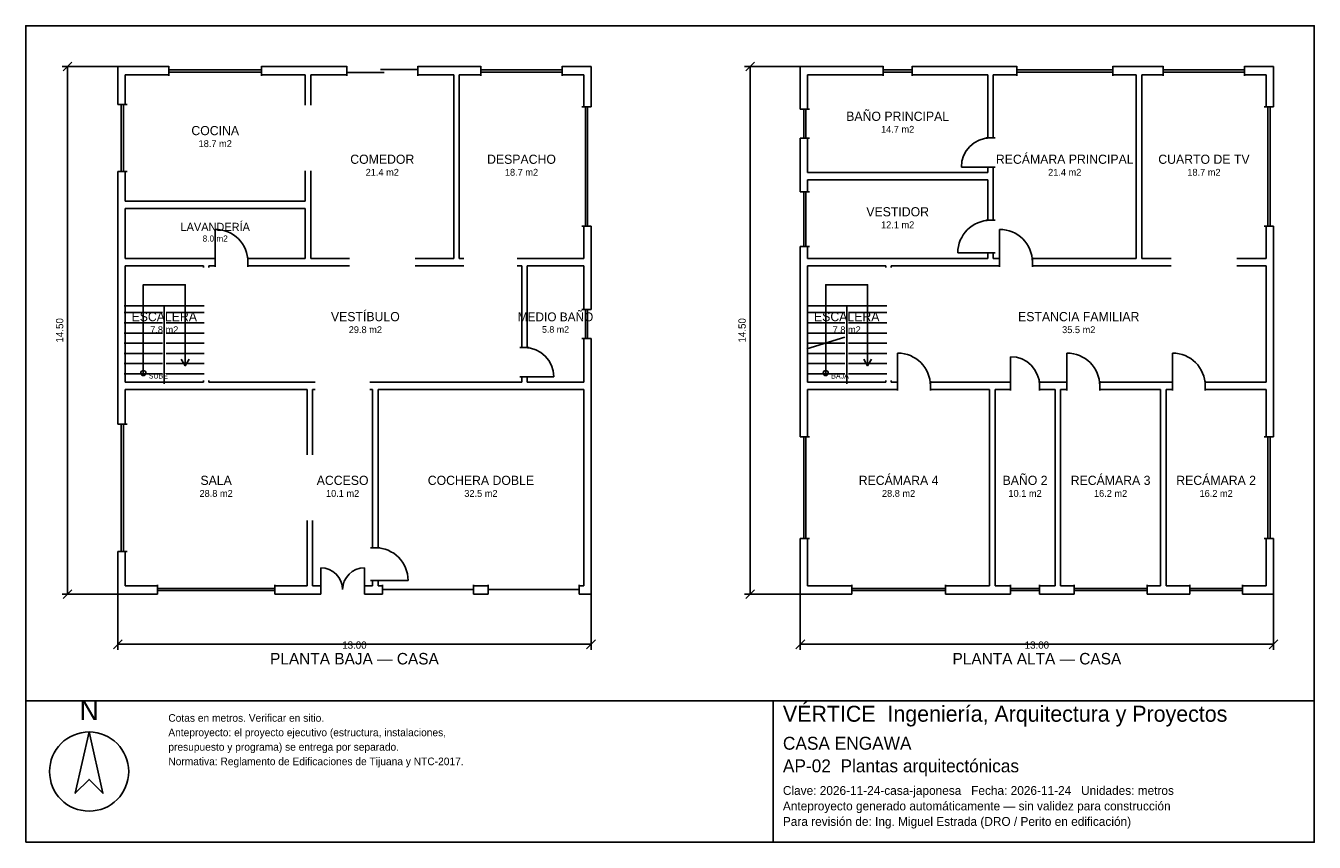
# Model space of a CAD drawing. Header units: metres. Extents: x -2.7 to 32.7, y -6.9 to 15.5.
import ezdxf
from ezdxf.enums import TextEntityAlignment as Align

# ---------------------------------------------------------------- set-up
doc = ezdxf.new("R2010")
doc.units = ezdxf.units.M
doc.header["$LTSCALE"] = 0.5
for name, color, linetype in [('A-AREA', 252, 'CONTINUOUS'), ('A-ESCALERA', 6, 'CONTINUOUS'), ('A-MUROS', 7, 'CONTINUOUS'), ('A-PUERTAS', 2, 'CONTINUOUS'), ('A-TEXTO', 3, 'CONTINUOUS'), ('A-VANOS', 4, 'CONTINUOUS'), ('COTAS', 8, 'CONTINUOUS'), ('LAMINA', 9, 'CONTINUOUS'), ('T-TITULO', 3, 'CONTINUOUS')]:
    doc.layers.add(name, color=color, linetype=linetype)
doc.styles.get("Standard").update_dxf_attribs({"font": 'txt', "width": 0.9})

msp = doc.modelspace()

# ---------------------------------------------------------------- linework, layer by layer
at = {"layer": 'A-ESCALERA'}
for p, q in [((0.05, 7.8), (2.25, 7.8)), ((1.15, 5.65), (1.15, 7.8)), ((18.8, 7.8), (21, 7.8)), ((19.9, 5.65), (19.9, 7.8)), ((0.05, 7.61), (1.1, 7.61)), ((1.2, 7.61), (2.25, 7.61)), ((18.8, 7.61), (19.85, 7.61)), ((19.95, 7.61), (21, 7.61)), ((0.05, 7.33), (1.1, 7.33)), ((1.2, 7.33), (2.25, 7.33)), ((18.8, 7.33), (19.85, 7.33)), ((19.95, 7.33), (21, 7.33)), ((0.05, 7.05), (1.1, 7.05)), ((0.05, 6.77), (1.1, 6.77)), ((1.2, 7.05), (2.25, 7.05)), ((1.2, 6.77), (2.25, 6.77)), ((18.8, 7.05), (19.85, 7.05)), ((18.8, 6.6175), (19.85, 6.94)), ((18.8, 6.77), (19.85, 6.77)), ((19.95, 7.05), (21, 7.05)), ((19.95, 6.77), (21, 6.77)), ((0.05, 6.49), (1.1, 6.49)), ((1.2, 6.49), (2.25, 6.49)), ((18.8, 6.49), (19.85, 6.49)), ((19.95, 6.49), (21, 6.49)), ((0.05, 6.21), (1.1, 6.21)), ((1.2, 6.21), (2.25, 6.21)), ((18.8, 6.21), (19.85, 6.21)), ((19.95, 6.21), (21, 6.21)), ((0.05, 5.93), (1.1, 5.93)), ((1.2, 5.93), (2.25, 5.93)), ((18.8, 5.93), (19.85, 5.93)), ((19.95, 5.93), (21, 5.93))]:
    msp.add_line(p, q, dxfattribs=at)
for points in [[(0.575, 5.95), (0.575, 8.375), (1.725, 8.375), (1.725, 6.15)], [(19.325, 5.95), (19.325, 8.375), (20.475, 8.375), (20.475, 6.15)], [(1.617, 6.33), (1.725, 6.15), (1.833, 6.33)], [(20.367, 6.33), (20.475, 6.15), (20.583, 6.33)]]:
    msp.add_lwpolyline(points, dxfattribs=at)
for centre in [(0.575, 5.95), (19.325, 5.95)]:
    msp.add_circle(centre, 0.07, dxfattribs=at)
at = {"layer": 'A-MUROS'}
for p, q in [((-0.125, 14.375), (1.275, 14.375)), ((-0.125, 13.331), (-0.125, 14.375)), ((1.275, 14.12), (1.275, 14.38)), ((3.825, 14.12), (3.825, 14.38)), ((3.825, 14.375), (6.165, 14.375)), ((6.165, 14.12), (6.165, 14.38)), ((8.115, 14.12), (8.115, 14.38)), ((8.115, 14.375), (9.849, 14.375)), ((9.849, 14.12), (9.849, 14.38)), ((12.081, 14.12), (12.081, 14.38)), ((12.081, 14.375), (12.875, 14.375)), ((12.875, 13.266), (12.875, 14.375)), ((18.625, 14.375), (20.9, 14.375)), ((18.625, 13.206), (18.625, 14.375)), ((20.9, 14.12), (20.9, 14.38)), ((21.7, 14.12), (21.7, 14.38)), ((21.7, 14.375), (24.572, 14.375)), ((24.572, 14.12), (24.572, 14.38)), ((27.208, 14.12), (27.208, 14.38)), ((27.208, 14.375), (28.599, 14.375)), ((28.599, 14.12), (28.599, 14.38)), ((30.831, 14.12), (30.831, 14.38)), ((30.831, 14.375), (31.625, 14.375)), ((31.625, 13.266), (31.625, 14.375)), ((0.075, 14.15), (1.275, 14.15)), ((0.075, 13.331), (0.075, 14.15)), ((3.825, 14.15), (5.025, 14.15)), ((5.025, 13.312), (5.025, 14.15)), ((5.175, 14.15), (6.165, 14.15)), ((5.175, 13.312), (5.175, 14.15)), ((8.115, 14.15), (9.105, 14.15)), ((9.105, 9.1), (9.105, 14.15)), ((9.255, 14.15), (9.849, 14.15)), ((9.255, 9.1), (9.255, 14.15)), ((12.081, 14.15), (12.675, 14.15)), ((12.675, 13.266), (12.675, 14.15)), ((18.825, 14.15), (20.9, 14.15)), ((18.825, 13.206), (18.825, 14.15)), ((21.7, 14.15), (23.775, 14.15)), ((23.775, 12.412), (23.775, 14.15)), ((23.925, 14.15), (24.572, 14.15)), ((23.925, 12.412), (23.925, 14.15)), ((27.208, 14.15), (27.855, 14.15)), ((27.855, 9.1), (27.855, 14.15)), ((28.005, 14.15), (28.599, 14.15)), ((28.005, 9.1), (28.005, 14.15)), ((30.831, 14.15), (31.425, 14.15)), ((31.425, 13.266), (31.425, 14.15)), ((-0.13, 13.331), (0.13, 13.331)), ((12.62, 13.266), (12.88, 13.266)), ((18.62, 13.206), (18.88, 13.206)), ((31.37, 13.266), (31.63, 13.266)), ((18.62, 12.406), (18.88, 12.406)), ((18.625, 10.934), (18.625, 12.406)), ((18.825, 11.462), (18.825, 12.406)), ((23.72, 12.412), (23.98, 12.412)), ((-0.13, 11.494), (0.13, 11.494)), ((-0.125, 4.55), (-0.125, 11.494)), ((0.075, 10.675), (0.075, 11.494)), ((5.025, 10.675), (5.025, 11.512)), ((5.175, 9.1), (5.175, 11.512)), ((18.825, 11.462), (23.775, 11.462)), ((23.72, 11.612), (23.98, 11.612)), ((23.775, 11.462), (23.775, 11.612)), ((23.925, 10.15), (23.925, 11.612)), ((18.825, 11.263), (23.775, 11.263)), ((18.825, 10.934), (18.825, 11.263)), ((23.775, 10.15), (23.775, 11.263)), ((0.075, 10.675), (5.025, 10.675)), ((18.62, 10.934), (18.88, 10.934)), ((0.075, 10.475), (5.025, 10.475)), ((0.075, 9.1), (0.075, 10.475)), ((5.025, 9.1), (5.025, 10.475)), ((12.62, 9.984), (12.88, 9.984)), ((12.675, 9.1), (12.675, 9.984)), ((12.875, 7.7), (12.875, 9.984)), ((23.72, 10.15), (23.98, 10.15)), ((31.37, 9.984), (31.63, 9.984)), ((31.425, 9.1), (31.425, 9.984)), ((31.625, 4.2), (31.625, 9.984)), ((18.62, 9.429), (18.88, 9.429)), ((18.625, 4.2), (18.625, 9.429)), ((18.825, 9.1), (18.825, 9.429)), ((23.72, 9.25), (23.98, 9.25)), ((23.775, 9.1), (23.775, 9.25)), ((23.925, 9.1), (23.925, 9.25)), ((0.075, 9.1), (2.55, 9.1)), ((0.075, 8.9), (2.225, 8.9)), ((0.075, 5.7), (0.075, 8.9)), ((2.225, 8.85), (2.225, 8.9)), ((2.375, 8.9), (2.55, 8.9)), ((2.375, 8.85), (2.375, 8.9)), ((2.55, 8.87), (2.55, 9.13)), ((3.45, 8.87), (3.45, 9.13)), ((3.45, 9.1), (5.025, 9.1)), ((3.45, 8.9), (6.24, 8.9)), ((5.175, 9.1), (6.24, 9.1)), ((8.04, 9.1), (9.105, 9.1)), ((8.04, 8.9), (9.38, 8.9)), ((9.255, 9.1), (9.38, 9.1)), ((10.85, 9.1), (12.675, 9.1)), ((10.85, 8.9), (10.975, 8.9)), ((10.975, 6.65), (10.975, 8.9)), ((11.125, 8.9), (12.675, 8.9)), ((11.125, 6.65), (11.125, 8.9)), ((12.675, 7.7), (12.675, 8.9)), ((18.825, 9.1), (23.775, 9.1)), ((18.825, 8.9), (20.975, 8.9)), ((18.825, 5.7), (18.825, 8.9)), ((20.975, 8.85), (20.975, 8.9)), ((21.125, 8.9), (24.1, 8.9)), ((21.125, 8.85), (21.125, 8.9)), ((23.925, 9.1), (24.1, 9.1)), ((24.1, 8.87), (24.1, 9.13)), ((25, 8.87), (25, 9.13)), ((25, 9.1), (27.855, 9.1)), ((25, 8.9), (28.815, 8.9)), ((28.005, 9.1), (28.815, 9.1)), ((30.615, 9.1), (31.425, 9.1)), ((30.615, 8.9), (31.425, 8.9)), ((31.425, 5.7), (31.425, 8.9)), ((12.62, 7.7), (12.88, 7.7)), ((12.62, 6.9), (12.88, 6.9)), ((12.675, 5.7), (12.675, 6.9)), ((12.875, -0.125), (12.875, 6.9)), ((10.92, 6.65), (11.18, 6.65)), ((0.075, 5.7), (2.225, 5.7)), ((2.225, 5.7), (2.225, 5.75)), ((2.375, 5.7), (2.375, 5.75)), ((2.375, 5.7), (5.3, 5.7)), ((6.8, 5.7), (10.975, 5.7)), ((10.92, 5.85), (11.18, 5.85)), ((10.975, 5.7), (10.975, 5.85)), ((11.125, 5.7), (11.125, 5.85)), ((11.125, 5.7), (12.675, 5.7)), ((18.825, 5.7), (20.975, 5.7)), ((20.975, 5.7), (20.975, 5.75)), ((21.125, 5.7), (21.125, 5.75)), ((21.125, 5.7), (21.3, 5.7)), ((21.3, 5.47), (21.3, 5.73)), ((22.2, 5.47), (22.2, 5.73)), ((22.2, 5.7), (24.4, 5.7)), ((24.4, 5.47), (24.4, 5.73)), ((25.2, 5.47), (25.2, 5.73)), ((25.2, 5.7), (25.95, 5.7)), ((25.95, 5.47), (25.95, 5.73)), ((26.85, 5.47), (26.85, 5.73)), ((26.85, 5.7), (28.85, 5.7)), ((28.85, 5.47), (28.85, 5.73)), ((29.75, 5.47), (29.75, 5.73)), ((29.75, 5.7), (31.425, 5.7)), ((0.075, 5.5), (5.075, 5.5)), ((0.075, 4.55), (0.075, 5.5)), ((5.075, 3.7), (5.075, 5.5)), ((5.225, 5.5), (5.3, 5.5)), ((5.225, 3.7), (5.225, 5.5)), ((6.8, 5.5), (6.875, 5.5)), ((6.875, 1.15), (6.875, 5.5)), ((7.025, 5.5), (12.675, 5.5)), ((7.025, 1.15), (7.025, 5.5)), ((12.675, 0.1), (12.675, 5.5)), ((18.825, 5.5), (21.3, 5.5)), ((18.825, 4.2), (18.825, 5.5)), ((22.2, 5.5), (23.825, 5.5)), ((23.825, 0.1), (23.825, 5.5)), ((23.975, 5.5), (24.4, 5.5)), ((23.975, 0.1), (23.975, 5.5)), ((25.2, 5.5), (25.625, 5.5)), ((25.625, 0.1), (25.625, 5.5)), ((25.775, 5.5), (25.95, 5.5)), ((25.775, 0.1), (25.775, 5.5)), ((26.85, 5.5), (28.525, 5.5)), ((28.525, 0.1), (28.525, 5.5)), ((28.675, 5.5), (28.85, 5.5)), ((28.675, 0.1), (28.675, 5.5)), ((29.75, 5.5), (31.425, 5.5)), ((31.425, 4.2), (31.425, 5.5)), ((-0.13, 4.55), (0.13, 4.55)), ((18.62, 4.2), (18.88, 4.2)), ((31.37, 4.2), (31.63, 4.2)), ((5.075, 0.1), (5.075, 1.9)), ((5.225, 0.1), (5.225, 1.9)), ((6.82, 1.15), (7.08, 1.15)), ((18.62, 1.4), (18.88, 1.4)), ((18.625, -0.125), (18.625, 1.4)), ((18.825, 0.1), (18.825, 1.4)), ((31.37, 1.4), (31.63, 1.4)), ((31.425, 0.1), (31.425, 1.4)), ((31.625, -0.125), (31.625, 1.4)), ((-0.13, 1.05), (0.13, 1.05)), ((-0.125, -0.125), (-0.125, 1.05)), ((0.075, 0.1), (0.075, 1.05)), ((0.075, 0.1), (0.966, 0.1)), ((0.966, -0.13), (0.966, 0.13)), ((4.184, -0.13), (4.184, 0.13)), ((4.184, 0.1), (5.075, 0.1)), ((5.225, 0.1), (5.45, 0.1)), ((5.45, -0.13), (5.45, 0.13)), ((6.65, -0.13), (6.65, 0.13)), ((6.65, 0.1), (6.875, 0.1)), ((6.82, 0.25), (7.08, 0.25)), ((6.875, 0.1), (6.875, 0.25)), ((7.025, 0.1), (7.025, 0.25)), ((7.025, 0.1), (7.15, 0.1)), ((7.15, -0.13), (7.15, 0.13)), ((9.65, -0.13), (9.65, 0.13)), ((9.65, 0.1), (10.05, 0.1)), ((10.05, -0.13), (10.05, 0.13)), ((12.55, -0.13), (12.55, 0.13)), ((12.55, 0.1), (12.675, 0.1)), ((18.825, 0.1), (20.038, 0.1)), ((20.038, -0.13), (20.038, 0.13)), ((22.612, -0.13), (22.612, 0.13)), ((22.612, 0.1), (23.825, 0.1)), ((23.975, 0.1), (24.4, 0.1)), ((24.4, -0.13), (24.4, 0.13)), ((25.2, -0.13), (25.2, 0.13)), ((25.2, 0.1), (25.625, 0.1)), ((25.775, 0.1), (26.145, 0.1)), ((26.145, -0.13), (26.145, 0.13)), ((28.155, -0.13), (28.155, 0.13)), ((28.155, 0.1), (28.525, 0.1)), ((28.675, 0.1), (29.325, 0.1)), ((29.325, -0.13), (29.325, 0.13)), ((30.775, -0.13), (30.775, 0.13)), ((30.775, 0.1), (31.425, 0.1)), ((-0.125, -0.125), (0.966, -0.125)), ((4.184, -0.125), (5.45, -0.125)), ((6.65, -0.125), (7.15, -0.125)), ((9.65, -0.125), (10.05, -0.125)), ((12.55, -0.125), (12.875, -0.125)), ((18.625, -0.125), (20.038, -0.125)), ((22.612, -0.125), (24.4, -0.125)), ((25.2, -0.125), (26.145, -0.125)), ((28.155, -0.125), (29.325, -0.125)), ((30.775, -0.125), (31.625, -0.125))]:
    msp.add_line(p, q, dxfattribs=at)
at = {"layer": 'A-PUERTAS'}
for p, q in [((23.85, 11.612), (23.05, 11.612)), ((2.55, 9), (2.55, 9.9)), ((24.1, 9), (24.1, 9.9)), ((23.85, 9.25), (22.95, 9.25)), ((21.3, 5.6), (21.3, 6.5)), ((24.4, 5.6), (24.4, 6.4)), ((25.95, 5.6), (25.95, 6.5)), ((28.85, 5.6), (28.85, 6.5)), ((11.05, 5.85), (11.85, 5.85)), ((5.45, 0), (5.45, 0.6)), ((6.65, 0), (6.65, 0.6)), ((6.95, 0.25), (7.85, 0.25))]:
    msp.add_line(p, q, dxfattribs=at)
for centre, radius, start, end in [((23.85, 11.612), 0.8, 90, 180), ((23.85, 9.25), 0.9, 90, 180), ((2.55, 9), 0.9, 0, 90), ((24.1, 9), 0.9, 0, 90), ((11.05, 5.85), 0.8, 0, 90), ((21.3, 5.6), 0.9, 0, 90), ((24.4, 5.6), 0.8, 0, 90), ((25.95, 5.6), 0.9, 0, 90), ((28.85, 5.6), 0.9, 0, 90), ((6.95, 0.25), 0.9, 0, 90), ((5.45, 0), 0.6, 0, 90), ((6.65, 0), 0.6, 90, 180)]:
    msp.add_arc(centre, radius, start, end, dxfattribs=at)
at = {"layer": 'A-VANOS'}
for p, q in [((1.275, 14.28), (3.825, 14.28)), ((1.275, 14.22), (3.825, 14.22)), ((6.165, 14.21), (7.19, 14.21)), ((7.09, 14.29), (8.115, 14.29)), ((9.849, 14.28), (12.081, 14.28)), ((9.849, 14.22), (12.081, 14.22)), ((20.9, 14.28), (21.7, 14.28)), ((20.9, 14.22), (21.7, 14.22)), ((24.572, 14.28), (27.208, 14.28)), ((24.572, 14.22), (27.208, 14.22)), ((28.599, 14.28), (30.831, 14.28)), ((28.599, 14.22), (30.831, 14.22)), ((-0.03, 11.494), (-0.03, 13.331)), ((0.03, 11.494), (0.03, 13.331)), ((12.72, 9.984), (12.72, 13.266)), ((12.78, 9.984), (12.78, 13.266)), ((18.72, 12.406), (18.72, 13.206)), ((18.78, 12.406), (18.78, 13.206)), ((31.47, 9.984), (31.47, 13.266)), ((31.53, 9.984), (31.53, 13.266)), ((18.72, 9.429), (18.72, 10.934)), ((18.78, 9.429), (18.78, 10.934)), ((12.72, 6.9), (12.72, 7.7)), ((12.78, 6.9), (12.78, 7.7)), ((-0.03, 1.05), (-0.03, 4.55)), ((0.03, 1.05), (0.03, 4.55)), ((18.72, 1.4), (18.72, 4.2)), ((18.78, 1.4), (18.78, 4.2)), ((31.47, 1.4), (31.47, 4.2)), ((31.53, 1.4), (31.53, 4.2)), ((0.966, 0.03), (4.184, 0.03)), ((7.15, 0), (9.65, 0)), ((10.05, 0), (12.55, 0)), ((20.038, 0.03), (22.612, 0.03)), ((24.4, 0.03), (25.2, 0.03)), ((26.145, 0.03), (28.155, 0.03)), ((29.325, 0.03), (30.775, 0.03)), ((0.966, -0.03), (4.184, -0.03)), ((20.038, -0.03), (22.612, -0.03)), ((24.4, -0.03), (25.2, -0.03)), ((26.145, -0.03), (28.155, -0.03)), ((29.325, -0.03), (30.775, -0.03))]:
    msp.add_line(p, q, dxfattribs=at)
at = {"layer": 'COTAS'}
for p, q in [((-0.125, 14.375), (-1.655, 14.375)), ((-1.625, 14.255), (-1.385, 14.495)), ((-1.505, -0.125), (-1.505, 14.375)), ((18.625, 14.375), (17.095, 14.375)), ((17.125, 14.255), (17.365, 14.495)), ((17.245, -0.125), (17.245, 14.375)), ((-0.125, -0.125), (-1.655, -0.125)), ((-1.625, -0.245), (-1.385, -0.005)), ((-0.125, -0.125), (-0.125, -1.655)), ((12.875, -0.125), (12.875, -1.655)), ((18.625, -0.125), (17.095, -0.125)), ((17.125, -0.245), (17.365, -0.005)), ((18.625, -0.125), (18.625, -1.655)), ((31.625, -0.125), (31.625, -1.655)), ((-0.245, -1.625), (-0.005, -1.385)), ((12.755, -1.625), (12.995, -1.385)), ((18.505, -1.625), (18.745, -1.385)), ((31.505, -1.625), (31.745, -1.385)), ((-0.125, -1.505), (12.875, -1.505)), ((18.625, -1.505), (31.625, -1.505))]:
    msp.add_line(p, q, dxfattribs=at)
at = {"layer": 'LAMINA'}
msp.add_line((17.877, -6.9443), (17.877, -3.0583), dxfattribs=at)
for points in [[(-2.655, -3.0583), (32.745, -3.0583), (32.745, 15.495), (-2.655, 15.495)], [(-2.655, -6.9443), (32.745, -6.9443), (32.745, -3.0583), (-2.655, -3.0583)], [(-0.9141, -3.9132), (-1.2949, -5.5997), (-0.9141, -5.2189), (-0.5333, -5.5997)]]:
    msp.add_lwpolyline(points, close=True, dxfattribs=at)
msp.add_circle((-0.9141, -5.0013), 1.0881, dxfattribs=at)

# ---------------------------------------------------------------- texts
at = {"layer": 'A-AREA'}
for s, height, p in [('14.7 m2', 0.189, (21.3, 12.554)), ('18.7 m2', 0.189, (2.55, 12.1605)), ('21.4 m2', 0.189, (7.14, 11.373)), ('18.7 m2', 0.189, (10.965, 11.373)), ('21.4 m2', 0.189, (25.89, 11.373)), ('18.7 m2', 0.189, (29.715, 11.373)), ('12.1 m2', 0.189, (21.3, 9.9295)), ('8.0 m2', 0.1688, (2.55, 9.5625)), ('7.8 m2', 0.189, (1.15, 7.048)), ('29.8 m2', 0.189, (6.675, 7.048)), ('5.8 m2', 0.1821, (11.9, 7.0571)), ('7.8 m2', 0.189, (19.9, 7.048)), ('35.5 m2', 0.189, (26.275, 7.048)), ('28.8 m2', 0.189, (2.575, 2.548)), ('10.1 m2', 0.189, (6.05, 2.548)), ('32.5 m2', 0.189, (9.85, 2.548)), ('28.8 m2', 0.189, (21.325, 2.548)), ('10.1 m2', 0.189, (24.8, 2.548)), ('16.2 m2', 0.189, (27.15, 2.548)), ('16.2 m2', 0.189, (30.05, 2.548))]:
    msp.add_text(s, height=height, dxfattribs=at).set_placement(p, align=Align.CENTER)
at = {"layer": 'A-ESCALERA'}
for s, p in [('SUBE', (0.725, 5.8)), ('BAJA', (19.475, 5.8))]:
    msp.add_text(s, height=0.14, dxfattribs=at).set_placement(p)
at = {"layer": 'A-TEXTO'}
for s, height, p in [('BAÑO PRINCIPAL', 0.252, (21.3, 12.8816)), ('COCINA', 0.252, (2.55, 12.4881)), ('COMEDOR', 0.252, (7.14, 11.7006)), ('DESPACHO', 0.252, (10.965, 11.7006)), ('RECÁMARA PRINCIPAL', 0.252, (25.89, 11.7006)), ('CUARTO DE TV', 0.252, (29.715, 11.7006)), ('VESTIDOR', 0.252, (21.3, 10.2571)), ('LAVANDERÍA', 0.225, (2.55, 9.855)), ('ESCALERA', 0.252, (1.15, 7.3756)), ('VESTÍBULO', 0.252, (6.675, 7.3756)), ('MEDIO BAÑO', 0.2429, (11.9, 7.3729)), ('ESCALERA', 0.252, (19.9, 7.3756)), ('ESTANCIA FAMILIAR', 0.252, (26.275, 7.3756)), ('RECÁMARA 4', 0.252, (21.325, 2.8756)), ('BAÑO 2', 0.252, (24.8, 2.8756)), ('RECÁMARA 3', 0.252, (27.15, 2.8756)), ('RECÁMARA 2', 0.252, (30.05, 2.8756)), ('SALA', 0.252, (2.575, 2.8756)), ('ACCESO', 0.252, (6.05, 2.8756)), ('COCHERA DOBLE', 0.252, (9.85, 2.8756))]:
    msp.add_text(s, height=height, dxfattribs=at).set_placement(p, align=Align.CENTER)
at = {"layer": 'COTAS'}
for p in [(-1.625, 7.125), (17.125, 7.125)]:
    msp.add_text('14.50', height=0.2, rotation=90, dxfattribs=at).set_placement(p, align=Align.CENTER)
for p in [(6.375, -1.625), (25.125, -1.625)]:
    msp.add_text('13.00', height=0.2, dxfattribs=at).set_placement(p, align=Align.CENTER)
at = {"layer": 'LAMINA'}
msp.add_text('N', height=0.544, dxfattribs=at).set_placement((-0.9141, -3.5868), align=Align.CENTER)
for s, height, p in [('VÉRTICE  Ingeniería, Arquitectura y Proyectos', 0.4393, (18.1473, -3.6328)), ('Cotas en metros. Verificar en sitio.', 0.2095, (1.262, -3.6328)), ('Anteproyecto: el proyecto ejecutivo (estructura, instalaciones,', 0.2095, (1.262, -4.0308)), ('presupuesto y programa) se entrega por separado.', 0.2095, (1.262, -4.4289)), ('CASA ENGAWA', 0.3548, (18.1473, -4.4015)), ('Normativa: Reglamento de Edificaciones de Tijuana y NTC-2017.', 0.2095, (1.262, -4.8269)), ('AP-02  Plantas arquitectónicas', 0.3548, (18.1473, -5.0224)), ('Clave: 2026-11-24-casa-japonesa   Fecha: 2026-11-24   Unidades: metros', 0.2433, (18.1473, -5.6433)), ('Anteproyecto generado automáticamente — sin validez para construcción', 0.2433, (18.1473, -6.0691)), ('Para revisión de: Ing. Miguel Estrada (DRO / Perito en edificación)', 0.2433, (18.1473, -6.4949))]:
    msp.add_text(s, height=height, dxfattribs=at).set_placement(p)
at = {"layer": 'T-TITULO'}
for s, p in [('PLANTA BAJA — CASA', (6.375, -2.0583)), ('PLANTA ALTA — CASA', (25.125, -2.0583))]:
    msp.add_text(s, height=0.3167, dxfattribs=at).set_placement(p, align=Align.CENTER)

doc.saveas('drawing.dxf')
